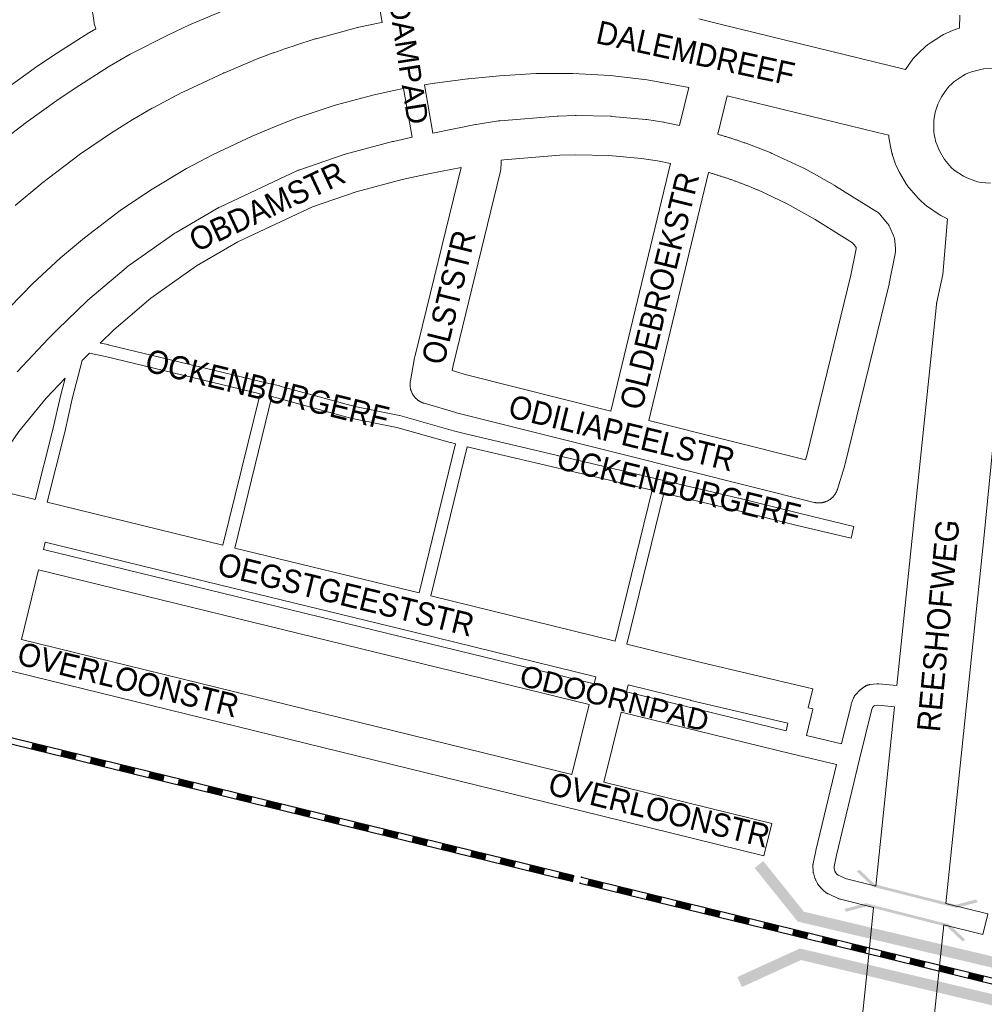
# Model space of a CAD drawing. Header units: metres. Extents: x 123819 to 142731, y 393440 to 405763.
# Tile 31 of 256: x 127370 to 127690, y 398373 to 398700. Entities that reach past the tile are written whole.
import ezdxf
from ezdxf.enums import TextEntityAlignment as Align

# ---------------------------------------------------------------- set-up
doc = ezdxf.new("R2010")
doc.units = ezdxf.units.M
doc.header["$MEASUREMENT"] = 0
for name, color, linetype, lineweight in [('gs-anno-wegen algemeen tekst', 7, 'Continuous', 0), ('gs-knt-aanvullende hoofdweg', 7, 'Continuous', 0), ('gs-knt-fietspaden', 7, 'Continuous', 0), ('gs-knt-paden', 7, 'Continuous', 0), ('gs-knt-spoorlijn', 7, 'Continuous', 30), ('gs-knt-wegen algemeen', 7, 'Continuous', 0), ('gs-symb-viaduct', 7, 'Continuous', 0)]:
    doc.layers.add(name, color=color, linetype=linetype, lineweight=lineweight)
doc.styles.add('Style-Arial', font='arial.ttf')

# ---------------------------------------------------------------- blocks, each defined once
blk = doc.blocks.new('gg0-viaduct_103')
at = {"layer": 'gs-symb-viaduct', "linetype": 'Continuous'}
blk.add_hatch(color=7, dxfattribs=at).paths.add_polyline_path([(-5.576, -1.689), (-5.8, -1.4), (-4, 0), (4, 0), (5.8, -1.4), (5.576, -1.689), (3.875, -0.366), (-3.875, -0.366)])
blk = doc.blocks.new('gg0-viaduct_105')
at = {"layer": 'gs-symb-viaduct', "linetype": 'Continuous'}
blk.add_hatch(color=7, dxfattribs=at).paths.add_polyline_path([(-5.576, -1.689), (-5.8, -1.4), (-4, 0), (4, 0), (5.8, -1.4), (5.576, -1.689), (3.875, -0.366), (-3.875, -0.366)])
blk = doc.blocks.new('gg0-viaduct_106')
at = {"layer": 'gs-symb-viaduct', "linetype": 'Continuous'}
blk.add_hatch(color=7, dxfattribs=at).paths.add_polyline_path([(5.576, -1.689), (3.875, -0.366), (-3.875, -0.366), (-5.576, -1.689), (-5.8, -1.4), (-4, 0), (4, 0), (5.8, -1.4)])
blk = doc.blocks.new('gg0-viaduct_107')
at = {"layer": 'gs-symb-viaduct', "linetype": 'Continuous'}
blk.add_hatch(color=7, dxfattribs=at).paths.add_polyline_path([(-5.576, -1.689), (-5.8, -1.4), (-4, 0), (4, 0), (5.8, -1.4), (5.576, -1.689), (3.875, -0.366), (-3.875, -0.366)])

msp = doc.modelspace()

# ---------------------------------------------------------------- linework, layer by layer
at = {"layer": 'gs-anno-wegen algemeen tekst', "color": 7, "linetype": 'Continuous', "flags": 128}
msp.add_lwpolyline([(127569.55, 398470.31), (127563.82, 398447.09), (127619.53, 398433.43, -0.368182), (127619.53, 398433.42), (127616.92, 398422.74, -0.384768), (127616.9, 398422.73), (127555.84, 398437.7), (127362.48, 398485.07), (127335.05, 398491.79, -0.368182), (127335.04, 398491.81), (127337.66, 398502.49, -0.384767), (127337.67, 398502.5), (127359.76, 398497.09), (127365.41, 398520.13)], format="xyb", dxfattribs=at)
msp.add_lwpolyline([(127376.12, 398517.51), (127370.46, 398494.46), (127553.12, 398449.71), (127558.85, 398472.92)], dxfattribs=at)
at = {"layer": 'gs-knt-aanvullende hoofdweg', "color": 7, "linetype": 'Continuous', "flags": 128}
for points in [[(127681.8, 398697.26), (127681.91, 398701.57)], [(127368.42, 398638.45), (127376.92, 398645.54), (127377.18, 398645.74), (127389.67, 398655.26), (127389.84, 398655.39), (127390.02, 398655.51), (127400.71, 398662.73), (127400.95, 398662.88), (127407.26, 398666.81), (127407.43, 398666.91), (127413.86, 398670.67), (127414.15, 398670.83), (127423.68, 398675.85), (127424, 398676), (127437.55, 398682.35), (127437.68, 398682.41), (127437.75, 398682.44), (127437.82, 398682.47), (127447.12, 398686.38), (127447.37, 398686.48), (127447.65, 398686.59), (127454.03, 398689.01), (127454.23, 398689.09), (127456.62, 398689.92), (127457.79, 398690.35), (127458.88, 398690.7), (127458.89, 398690.7), (127460.95, 398691.42), (127461.16, 398691.49), (127467.97, 398693.64), (127468.02, 398693.66), (127468.08, 398693.68), (127468.28, 398693.74), (127482, 398697.43), (127482.21, 398697.49), (127482.42, 398697.53), (127489.4, 398698.99), (127490.2, 398699.16)], [(127595.26, 398700.31), (127603.75, 398698.24), (127663.88, 398683.57), (127665.87, 398686.37), (127666.06, 398686.63), (127666.06, 398686.63), (127666.27, 398686.88), (127666.27, 398686.89), (127666.49, 398687.13), (127668.05, 398688.82), (127668.19, 398688.97), (127668.28, 398689.06), (127668.51, 398689.28), (127670.28, 398690.89), (127670.46, 398691.04), (127670.46, 398691.04), (127670.47, 398691.04), (127670.47, 398691.05), (127670.52, 398691.09), (127670.55, 398691.12), (127671.24, 398691.67), (127671.54, 398691.9), (127672.53, 398692.63), (127674.91, 398694.18), (127675.32, 398694.41), (127675.36, 398694.44), (127676.49, 398695.08), (127676.77, 398695.23), (127677.06, 398695.37), (127678.69, 398696.13), (127678.99, 398696.26), (127679.29, 398696.38), (127680.61, 398696.87), (127680.68, 398696.9), (127680.99, 398697), (127680.99, 398697), (127681.8, 398697.26)], [(127591.99, 398677.52), (127578.11, 398680.08), (127565.87, 398681.53), (127553.51, 398682.22), (127541.21, 398682.16), (127529.09, 398681.41), (127518.83, 398680.43), (127518.83, 398680.43), (127518.59, 398680.4), (127507.66, 398678.97), (127507.61, 398678.96), (127504.24, 398678.43)], [(127692.67, 398683.89), (127689.84, 398683.73), (127689.74, 398683.72), (127688.87, 398683.57), (127685.78, 398682.74), (127685.29, 398682.56), (127684.53, 398682.25), (127683.85, 398681.93), (127682.97, 398681.47), (127682.91, 398681.44), (127679.98, 398679.4), (127679.86, 398679.3), (127678.9, 398678.43), (127678.66, 398678.17), (127678.66, 398678.17), (127677.84, 398677.29), (127675.82, 398674.43), (127674.66, 398672.07), (127673.78, 398669.42), (127673.34, 398666.61), (127673.28, 398665.58), (127673.33, 398662.89), (127673.45, 398661.92), (127673.52, 398661.42), (127673.69, 398660.64), (127673.9, 398659.75), (127675.14, 398656.51), (127676.83, 398653.68), (127679.1, 398651.06), (127680.09, 398650.17), (127683.09, 398648.13), (127684.26, 398647.54), (127687.84, 398646.3), (127688.99, 398646.06), (127688.99, 398646.06)], [(127497.33, 398677.18), (127494.1, 398676.5), (127487.55, 398675.13), (127474.63, 398671.65), (127461.94, 398667.44), (127455.78, 398665.1), (127447.01, 398661.41), (127434.07, 398655.35), (127425.2, 398650.68), (127413.29, 398643.49), (127403.24, 398636.71), (127391.37, 398627.67), (127383.4, 398621.03), (127374.29, 398612.58), (127366.65, 398604.73), (127361.78, 398599.34), (127353.36, 398589.24), (127328.28, 398556.33), (127326.71, 398554.28)], [(127677.85, 398633.95), (127675.87, 398634.95), (127675.58, 398635.1), (127675.31, 398635.27), (127675.03, 398635.44), (127671.23, 398638.04), (127670.96, 398638.23), (127670.7, 398638.43), (127670.46, 398638.64), (127668.74, 398640.17), (127668.5, 398640.4), (127668.27, 398640.63), (127668.05, 398640.87), (127665.04, 398644.36), (127664.83, 398644.61), (127664.64, 398644.87), (127664.45, 398645.13), (127664.28, 398645.41), (127661.91, 398649.36), (127661.76, 398649.64), (127661.75, 398649.65), (127661.73, 398649.69), (127661.61, 398649.92), (127661.6, 398649.94), (127661.6, 398649.95), (127661.57, 398650.02), (127660.7, 398651.85), (127660.57, 398652.15), (127660.45, 398652.46), (127660.34, 398652.78), (127659.59, 398655.14), (127659.55, 398655.25), (127659.54, 398655.3), (127659.49, 398655.45), (127659.45, 398655.61), (127659.43, 398655.68), (127659.41, 398655.77), (127659.39, 398655.83), (127658.87, 398658.01), (127658.8, 398658.33), (127658.75, 398658.65), (127658.41, 398660.93), (127658.37, 398661.25), (127658.35, 398661.41), (127658.35, 398661.47), (127658.34, 398661.58), (127658.33, 398661.73), (127654.61, 398662.64), (127604.73, 398674.8)], [(127688.99, 398646.06), (127692.1, 398645.82)], [(127660.98, 398479.14), (127674.16, 398605.58), (127674.19, 398605.84), (127674.21, 398605.93), (127674.21, 398605.98), (127674.24, 398606.11), (127674.29, 398606.37), (127676.24, 398615.49), (127677.85, 398633.95)], [(127698.87, 398631.44), (127698.41, 398626.98), (127697.03, 398613.59), (127697.65, 398608.44), (127697.68, 398608.12), (127697.69, 398608.04), (127697.69, 398607.96), (127697.7, 398607.79), (127697.7, 398607.69), (127697.7, 398607.63), (127697.7, 398607.56), (127697.7, 398607.46), (127697.7, 398607.22), (127697.7, 398607.18), (127697.69, 398607.14), (127697.67, 398606.81), (127689.93, 398527.99), (127689.92, 398527.95), (127677.31, 398406.86)], [(127654.05, 398412.62), (127660.25, 398472.16)], [(127648.49, 398359.29), (127651.45, 398387.73), (127653.31, 398405.57)], [(127676.58, 398399.81), (127671.79, 398353.51)]]:
    msp.add_lwpolyline(points, dxfattribs=at)
at = {"layer": 'gs-knt-fietspaden', "color": 7, "linetype": 'Continuous', "flags": 128}
for points in [[(127504.24, 398678.43), (127507.06, 398662.44)], [(127500.19, 398661.02), (127497.33, 398677.18)], [(127377.79, 398524.33), (127560.53, 398479.74), (127561.1, 398482.04)], [(127558.85, 398472.92), (127376.12, 398517.51)], [(127571.8, 398479.4), (127571.24, 398477.13), (127624.25, 398464.19)], [(127631.08, 398462.55), (127642.68, 398459.8), (127645.82, 398472.82), (127645.86, 398472.98), (127645.91, 398473.13), (127645.96, 398473.28), (127646.66, 398475.06), (127646.72, 398475.2), (127646.78, 398475.34), (127646.86, 398475.48), (127646.93, 398475.61), (127647.02, 398475.74), (127647.1, 398475.86), (127647.2, 398475.98), (127647.3, 398476.1), (127647.4, 398476.21), (127648.64, 398477.5), (127648.74, 398477.6), (127648.84, 398477.7), (127648.96, 398477.79), (127649.07, 398477.88), (127650.33, 398478.82), (127650.47, 398478.91), (127650.6, 398479), (127650.74, 398479.08), (127650.89, 398479.15), (127651.03, 398479.22), (127651.18, 398479.28), (127651.34, 398479.34), (127651.49, 398479.38), (127651.65, 398479.42), (127651.81, 398479.45), (127651.97, 398479.48), (127652.13, 398479.5), (127654.43, 398479.69), (127654.59, 398479.7), (127654.75, 398479.71), (127654.9, 398479.7), (127655.06, 398479.69), (127660.98, 398479.14)], [(127660.25, 398472.16), (127654.72, 398472.67), (127653.72, 398472.59), (127653.49, 398472.42), (127652.94, 398471.85), (127652.58, 398470.94), (127648.68, 398454.76), (127641, 398422.89), (127640.2, 398419.1), (127640.22, 398418.52), (127640.49, 398417.55), (127640.72, 398417.1), (127641.15, 398416.58), (127641.56, 398416.27), (127644.36, 398415.02), (127654.05, 398412.62)], [(127653.31, 398405.57), (127642.37, 398408.28), (127642.21, 398408.32), (127642.07, 398408.37), (127641.92, 398408.42), (127641.78, 398408.48), (127638.31, 398410.03), (127638.15, 398410.1), (127638.01, 398410.18), (127637.86, 398410.27), (127637.72, 398410.36), (127637.59, 398410.46), (127636.54, 398411.27), (127636.42, 398411.37), (127636.3, 398411.48), (127636.19, 398411.58), (127636.09, 398411.7), (127635.98, 398411.82), (127635.07, 398412.92), (127634.98, 398413.04), (127634.9, 398413.16), (127634.82, 398413.28), (127634.74, 398413.4), (127634.67, 398413.53), (127634.1, 398414.63), (127634.03, 398414.76), (127633.97, 398414.89), (127633.92, 398415.03), (127633.87, 398415.17), (127633.83, 398415.31), (127633.35, 398417.03), (127633.3, 398417.2), (127633.27, 398417.36), (127633.25, 398417.53), (127633.23, 398417.7), (127633.22, 398417.86), (127633.17, 398419.29), (127633.17, 398419.46), (127633.18, 398419.63), (127633.19, 398419.8), (127633.21, 398419.96), (127633.24, 398420.13), (127634.14, 398424.39), (127634.16, 398424.49), (127641.03, 398452.97), (127626.03, 398456.53), (127569.55, 398470.31)], [(127689.58, 398396.59), (127689.57, 398396.59), (127676.58, 398399.81)]]:
    msp.add_lwpolyline(points, dxfattribs=at)
msp.add_lwpolyline([(127677.31, 398406.86), (127677.67, 398406.77), (127691.25, 398403.41), (127691.26, 398403.41, -0.399795), (127691.27, 398403.4), (127691.26, 398403.39), (127689.58, 398396.6), (127689.58, 398396.59)], format="xyb", dxfattribs=at)
at = {"layer": 'gs-knt-paden', "color": 7, "linetype": 'Continuous', "flags": 128}
msp.add_lwpolyline([(127396.55, 398592.79), (127399.23, 398592.26), (127399.31, 398592.24), (127452.55, 398579.41), (127456.19, 398578.54), (127456.25, 398578.52), (127481.14, 398571.69), (127495.94, 398568.75), (127496.02, 398568.73), (127496.11, 398568.71), (127513.82, 398563.64), (127517.45, 398562.78), (127582.66, 398547.4), (127608.52, 398541.3), (127608.55, 398541.29), (127628.89, 398536.21), (127646.78, 398531.98, -0.368592), (127646.79, 398531.97), (127645.87, 398528.08), (127645.86, 398528.07)], format="xyb", dxfattribs=at)
for points in [[(127390.62, 398587.02), (127387.3, 398574.23), (127384.83, 398563.24), (127384.82, 398563.2), (127384.82, 398563.19), (127384.82, 398563.19), (127378.99, 398539.95)], [(127449.65, 398575.98), (127398.41, 398588.32), (127393.03, 398589.38)], [(127375.08, 398540.9), (127380.92, 398564.15), (127383.38, 398575.15), (127383.4, 398575.21), (127384.93, 398581.11)], [(127437.35, 398525.73), (127449.65, 398575.98)], [(127453.56, 398575.03), (127441.25, 398524.78)], [(127514.55, 398559.33), (127512.85, 398559.74), (127512.76, 398559.76), (127495.08, 398564.82), (127480.29, 398567.76), (127480.22, 398567.77), (127480.15, 398567.79), (127455.21, 398574.64), (127453.56, 398575.03)], [(127502.45, 398509.89), (127514.55, 398559.33)], [(127518.46, 398558.41), (127506.36, 398508.94)], [(127579.76, 398543.95), (127518.46, 398558.41)], [(127567.51, 398493.87), (127579.76, 398543.95)], [(127583.68, 398543.03), (127571.41, 398492.91)], [(127645.86, 398528.07), (127645.86, 398528.07), (127627.95, 398532.3), (127627.93, 398532.3), (127607.58, 398537.39), (127583.68, 398543.03)]]:
    msp.add_lwpolyline(points, dxfattribs=at)
at = {"layer": 'gs-knt-spoorlijn', "color": 7, "linetype": 'Continuous'}
for p, q in [((127359.63, 398463.69), (127553.91, 398416.17)), ((127359.15, 398461.75), (127553.43, 398414.23)), ((127373.98, 398459.14), (127378.84, 398457.95)), ((127374.03, 398459.33), (127378.88, 398458.14)), ((127374.08, 398459.53), (127378.93, 398458.34)), ((127374.12, 398459.72), (127378.98, 398458.53)), ((127374.17, 398459.92), (127379.03, 398458.73)), ((127373.79, 398458.36), (127378.65, 398457.17)), ((127373.84, 398458.56), (127378.69, 398457.37)), ((127373.89, 398458.75), (127378.74, 398457.56)), ((127373.93, 398458.94), (127378.79, 398457.76)), ((127383.5, 398455.99), (127388.36, 398454.8)), ((127383.55, 398456.18), (127388.41, 398454.99)), ((127383.6, 398456.37), (127388.46, 398455.19)), ((127383.65, 398456.57), (127388.5, 398455.38)), ((127383.69, 398456.76), (127388.55, 398455.57)), ((127383.74, 398456.96), (127388.6, 398455.77)), ((127383.79, 398457.15), (127388.65, 398455.96)), ((127383.84, 398457.35), (127388.69, 398456.16)), ((127383.88, 398457.54), (127388.74, 398456.35)), ((127393.22, 398453.61), (127398.07, 398452.42)), ((127393.27, 398453.8), (127398.12, 398452.62)), ((127393.31, 398454), (127398.17, 398452.81)), ((127393.36, 398454.19), (127398.22, 398453)), ((127393.41, 398454.39), (127398.26, 398453.2)), ((127393.46, 398454.58), (127398.31, 398453.39)), ((127393.5, 398454.77), (127398.36, 398453.59)), ((127393.55, 398454.97), (127398.41, 398453.78)), ((127393.6, 398455.16), (127398.45, 398453.98)), ((127403.26, 398452.59), (127408.12, 398451.41)), ((127403.31, 398452.79), (127408.17, 398451.6)), ((127402.93, 398451.23), (127407.79, 398450.05)), ((127402.98, 398451.43), (127407.84, 398450.24)), ((127403.03, 398451.62), (127407.88, 398450.43)), ((127403.07, 398451.82), (127407.93, 398450.63)), ((127403.12, 398452.01), (127407.98, 398450.82)), ((127403.17, 398452.2), (127408.03, 398451.02)), ((127403.22, 398452.4), (127408.07, 398451.21)), ((127412.74, 398449.25), (127417.6, 398448.06)), ((127412.79, 398449.44), (127417.64, 398448.25)), ((127412.84, 398449.63), (127417.69, 398448.45)), ((127412.88, 398449.83), (127417.74, 398448.64)), ((127412.93, 398450.02), (127417.79, 398448.84)), ((127412.98, 398450.22), (127417.83, 398449.03)), ((127413.03, 398450.41), (127417.88, 398449.22)), ((127412.64, 398448.86), (127417.5, 398447.67)), ((127412.69, 398449.05), (127417.55, 398447.86)), ((127422.36, 398446.48), (127427.22, 398445.29)), ((127422.41, 398446.68), (127427.26, 398445.49)), ((127422.45, 398446.87), (127427.31, 398445.68)), ((127422.5, 398447.06), (127427.36, 398445.88)), ((127422.55, 398447.26), (127427.41, 398446.07)), ((127422.6, 398447.45), (127427.45, 398446.27)), ((127422.64, 398447.65), (127427.5, 398446.46)), ((127422.69, 398447.84), (127427.55, 398446.65)), ((127422.74, 398448.04), (127427.6, 398446.85)), ((127432.07, 398444.11), (127436.93, 398442.92)), ((127432.12, 398444.3), (127436.98, 398443.11)), ((127432.17, 398444.49), (127437.02, 398443.31)), ((127432.21, 398444.69), (127437.07, 398443.5)), ((127432.26, 398444.88), (127437.12, 398443.7)), ((127432.31, 398445.08), (127437.17, 398443.89)), ((127432.36, 398445.27), (127437.21, 398444.08)), ((127432.4, 398445.47), (127437.26, 398444.28)), ((127432.45, 398445.66), (127437.31, 398444.47)), ((127442.02, 398442.7), (127446.88, 398441.51)), ((127442.07, 398442.9), (127446.93, 398441.71)), ((127442.12, 398443.09), (127446.98, 398441.9)), ((127442.17, 398443.28), (127447.02, 398442.1)), ((127441.79, 398441.73), (127446.64, 398440.54)), ((127441.83, 398441.92), (127446.69, 398440.74)), ((127441.88, 398442.12), (127446.74, 398440.93)), ((127441.93, 398442.31), (127446.79, 398441.13)), ((127441.98, 398442.51), (127446.83, 398441.32)), ((127451.55, 398439.55), (127456.4, 398438.36)), ((127451.59, 398439.74), (127456.45, 398438.56)), ((127451.64, 398439.94), (127456.5, 398438.75)), ((127451.69, 398440.13), (127456.55, 398438.94)), ((127451.74, 398440.33), (127456.59, 398439.14)), ((127451.78, 398440.52), (127456.64, 398439.33)), ((127451.83, 398440.71), (127456.69, 398439.53)), ((127451.88, 398440.91), (127456.74, 398439.72)), ((127451.5, 398439.35), (127456.36, 398438.17)), ((127461.21, 398436.98), (127466.07, 398435.79)), ((127461.26, 398437.17), (127466.12, 398435.99)), ((127461.31, 398437.37), (127466.17, 398436.18)), ((127461.36, 398437.56), (127466.21, 398436.37)), ((127461.4, 398437.76), (127466.26, 398436.57)), ((127461.45, 398437.95), (127466.31, 398436.76)), ((127461.5, 398438.14), (127466.36, 398436.96)), ((127461.55, 398438.34), (127466.4, 398437.15)), ((127461.59, 398438.53), (127466.45, 398437.35)), ((127471.31, 398436.16), (127476.16, 398434.97)), ((127470.93, 398434.6), (127475.78, 398433.42)), ((127470.97, 398434.8), (127475.83, 398433.61)), ((127471.02, 398434.99), (127475.88, 398433.8)), ((127471.07, 398435.19), (127475.93, 398434)), ((127471.12, 398435.38), (127475.97, 398434.19)), ((127471.16, 398435.57), (127476.02, 398434.39)), ((127471.21, 398435.77), (127476.07, 398434.58)), ((127471.26, 398435.96), (127476.12, 398434.78)), ((127480.83, 398433), (127485.69, 398431.82)), ((127480.88, 398433.2), (127485.74, 398432.01)), ((127480.93, 398433.39), (127485.78, 398432.21)), ((127480.97, 398433.59), (127485.83, 398432.4)), ((127481.02, 398433.78), (127485.88, 398432.59)), ((127480.64, 398432.23), (127485.5, 398431.04)), ((127480.69, 398432.42), (127485.55, 398431.23)), ((127480.74, 398432.62), (127485.59, 398431.43)), ((127480.78, 398432.81), (127485.64, 398431.62)), ((127490.35, 398429.85), (127495.21, 398428.66)), ((127490.4, 398430.05), (127495.26, 398428.86)), ((127490.45, 398430.24), (127495.31, 398429.05)), ((127490.5, 398430.43), (127495.35, 398429.25)), ((127490.54, 398430.63), (127495.4, 398429.44)), ((127490.59, 398430.82), (127495.45, 398429.64)), ((127490.64, 398431.02), (127495.5, 398429.83)), ((127490.69, 398431.21), (127495.54, 398430.02)), ((127490.73, 398431.41), (127495.59, 398430.22)), ((127500.07, 398427.48), (127504.92, 398426.29)), ((127500.12, 398427.67), (127504.97, 398426.48)), ((127500.16, 398427.86), (127505.02, 398426.68)), ((127500.21, 398428.06), (127505.07, 398426.87)), ((127500.26, 398428.25), (127505.12, 398427.07)), ((127500.31, 398428.45), (127505.16, 398427.26)), ((127500.35, 398428.64), (127505.21, 398427.45)), ((127500.4, 398428.84), (127505.26, 398427.65)), ((127500.45, 398429.03), (127505.31, 398427.84)), ((127510.11, 398426.46), (127514.97, 398425.27)), ((127510.16, 398426.65), (127515.02, 398425.47)), ((127509.78, 398425.1), (127514.64, 398423.91)), ((127509.83, 398425.29), (127514.69, 398424.11)), ((127509.88, 398425.49), (127514.73, 398424.3)), ((127509.92, 398425.68), (127514.78, 398424.49)), ((127509.97, 398425.88), (127514.83, 398424.69)), ((127510.02, 398426.07), (127514.88, 398424.88)), ((127510.07, 398426.27), (127514.92, 398425.08)), ((127519.59, 398423.11), (127524.45, 398421.92)), ((127519.64, 398423.31), (127524.49, 398422.12)), ((127519.69, 398423.5), (127524.54, 398422.31)), ((127519.73, 398423.7), (127524.59, 398422.51)), ((127519.78, 398423.89), (127524.64, 398422.7)), ((127519.83, 398424.08), (127524.68, 398422.9)), ((127519.88, 398424.28), (127524.73, 398423.09)), ((127519.5, 398422.72), (127524.35, 398421.54)), ((127519.54, 398422.92), (127524.4, 398421.73)), ((127529.21, 398420.35), (127534.07, 398419.16)), ((127529.26, 398420.54), (127534.11, 398419.35)), ((127529.3, 398420.74), (127534.16, 398419.55)), ((127529.35, 398420.93), (127534.21, 398419.74)), ((127529.4, 398421.13), (127534.26, 398419.94)), ((127529.45, 398421.32), (127534.3, 398420.13)), ((127529.49, 398421.51), (127534.35, 398420.33)), ((127529.54, 398421.71), (127534.4, 398420.52)), ((127529.59, 398421.9), (127534.45, 398420.71)), ((127538.92, 398417.97), (127543.78, 398416.78)), ((127538.97, 398418.17), (127543.83, 398416.98)), ((127539.02, 398418.36), (127543.87, 398417.17)), ((127539.07, 398418.56), (127543.92, 398417.37)), ((127539.11, 398418.75), (127543.97, 398417.56)), ((127539.16, 398418.94), (127544.02, 398417.76)), ((127539.21, 398419.14), (127544.06, 398417.95)), ((127539.26, 398419.33), (127544.11, 398418.14)), ((127539.3, 398419.53), (127544.16, 398418.34)), ((127548.87, 398416.57), (127553.73, 398415.38)), ((127548.92, 398416.76), (127553.78, 398415.57)), ((127548.97, 398416.96), (127553.83, 398415.77)), ((127549.02, 398417.15), (127553.87, 398415.96)), ((127548.64, 398415.6), (127553.49, 398414.41)), ((127548.68, 398415.79), (127553.54, 398414.6)), ((127548.73, 398415.99), (127553.59, 398414.8)), ((127548.78, 398416.18), (127553.64, 398414.99)), ((127548.83, 398416.37), (127553.68, 398415.19)), ((127555.86, 398413.64), (127750.13, 398366.12)), ((127556.34, 398415.58), (127750.61, 398368.06)), ((127558.4, 398413.42), (127563.25, 398412.23)), ((127558.45, 398413.61), (127563.3, 398412.42)), ((127558.49, 398413.8), (127563.35, 398412.62)), ((127558.54, 398414), (127563.4, 398412.81)), ((127558.59, 398414.19), (127563.44, 398413)), ((127558.64, 398414.39), (127563.49, 398413.2)), ((127558.68, 398414.58), (127563.54, 398413.39)), ((127558.73, 398414.78), (127563.59, 398413.59)), ((127558.35, 398413.22), (127563.21, 398412.03)), ((127568.06, 398410.85), (127572.92, 398409.66)), ((127568.11, 398411.04), (127572.97, 398409.85)), ((127568.16, 398411.23), (127573.02, 398410.05)), ((127568.21, 398411.43), (127573.06, 398410.24)), ((127568.25, 398411.62), (127573.11, 398410.43)), ((127568.3, 398411.82), (127573.16, 398410.63)), ((127568.35, 398412.01), (127573.21, 398410.82)), ((127568.4, 398412.21), (127573.25, 398411.02)), ((127568.44, 398412.4), (127573.3, 398411.21)), ((127578.16, 398410.02), (127583.01, 398408.84)), ((127577.78, 398408.47), (127582.63, 398407.28)), ((127577.83, 398408.66), (127582.68, 398407.48)), ((127577.87, 398408.86), (127582.73, 398407.67)), ((127577.92, 398409.05), (127582.78, 398407.86)), ((127577.97, 398409.25), (127582.82, 398408.06)), ((127578.02, 398409.44), (127582.87, 398408.25)), ((127578.06, 398409.64), (127582.92, 398408.45)), ((127578.11, 398409.83), (127582.97, 398408.64)), ((127587.68, 398406.87), (127592.54, 398405.68)), ((127587.73, 398407.07), (127592.59, 398405.88)), ((127587.78, 398407.26), (127592.63, 398406.07)), ((127587.82, 398407.45), (127592.68, 398406.27)), ((127587.87, 398407.65), (127592.73, 398406.46)), ((127587.49, 398406.09), (127592.35, 398404.91)), ((127587.54, 398406.29), (127592.4, 398405.1)), ((127587.59, 398406.48), (127592.44, 398405.29)), ((127587.63, 398406.68), (127592.49, 398405.49)), ((127597.21, 398403.72), (127602.06, 398402.53)), ((127597.25, 398403.91), (127602.11, 398402.72)), ((127597.3, 398404.11), (127602.16, 398402.92)), ((127597.35, 398404.3), (127602.2, 398403.11)), ((127597.4, 398404.5), (127602.25, 398403.31)), ((127597.44, 398404.69), (127602.3, 398403.5)), ((127597.49, 398404.88), (127602.35, 398403.7)), ((127597.54, 398405.08), (127602.39, 398403.89)), ((127597.59, 398405.27), (127602.44, 398404.08)), ((127606.92, 398401.34), (127611.78, 398400.15)), ((127606.97, 398401.54), (127611.82, 398400.35)), ((127607.01, 398401.73), (127611.87, 398400.54)), ((127607.06, 398401.93), (127611.92, 398400.74)), ((127607.11, 398402.12), (127611.97, 398400.93)), ((127607.16, 398402.31), (127612.01, 398401.13)), ((127607.2, 398402.51), (127612.06, 398401.32)), ((127607.25, 398402.7), (127612.11, 398401.51)), ((127607.3, 398402.9), (127612.16, 398401.71)), ((127616.96, 398400.33), (127621.82, 398399.14)), ((127617.01, 398400.52), (127621.87, 398399.33)), ((127616.63, 398398.97), (127621.49, 398397.78)), ((127616.68, 398399.16), (127621.54, 398397.97)), ((127616.73, 398399.36), (127621.58, 398398.17)), ((127616.77, 398399.55), (127621.63, 398398.36)), ((127616.82, 398399.74), (127621.68, 398398.56)), ((127616.87, 398399.94), (127621.73, 398398.75)), ((127616.92, 398400.13), (127621.77, 398398.94)), ((127626.44, 398396.98), (127631.3, 398395.79)), ((127626.49, 398397.17), (127631.35, 398395.99)), ((127626.54, 398397.37), (127631.39, 398396.18)), ((127626.58, 398397.56), (127631.44, 398396.37)), ((127626.63, 398397.76), (127631.49, 398396.57)), ((127626.68, 398397.95), (127631.54, 398396.76)), ((127626.73, 398398.14), (127631.58, 398396.96)), ((127626.35, 398396.59), (127631.2, 398395.4)), ((127626.39, 398396.79), (127631.25, 398395.6)), ((127636.06, 398394.21), (127640.92, 398393.03)), ((127636.11, 398394.41), (127640.96, 398393.22)), ((127636.15, 398394.6), (127641.01, 398393.42)), ((127636.2, 398394.8), (127641.06, 398393.61)), ((127636.25, 398394.99), (127641.11, 398393.8)), ((127636.3, 398395.19), (127641.15, 398394)), ((127636.34, 398395.38), (127641.2, 398394.19)), ((127636.39, 398395.57), (127641.25, 398394.39)), ((127636.44, 398395.77), (127641.3, 398394.58)), ((127645.77, 398391.84), (127650.63, 398390.65)), ((127645.82, 398392.03), (127650.68, 398390.85)), ((127645.87, 398392.23), (127650.73, 398391.04)), ((127645.92, 398392.42), (127650.77, 398391.23)), ((127645.96, 398392.62), (127650.82, 398391.43)), ((127646.01, 398392.81), (127650.87, 398391.62)), ((127646.06, 398393), (127650.92, 398391.82)), ((127646.11, 398393.2), (127650.96, 398392.01)), ((127646.15, 398393.39), (127651.01, 398392.21)), ((127655.72, 398390.43), (127660.58, 398389.25)), ((127655.77, 398390.63), (127660.63, 398389.44)), ((127655.82, 398390.82), (127660.68, 398389.64)), ((127655.87, 398391.02), (127660.72, 398389.83)), ((127655.49, 398389.46), (127660.34, 398388.28)), ((127655.53, 398389.66), (127660.39, 398388.47)), ((127655.58, 398389.85), (127660.44, 398388.66)), ((127655.63, 398390.05), (127660.49, 398388.86)), ((127655.68, 398390.24), (127660.53, 398389.05)), ((127665.25, 398387.28), (127670.11, 398386.09)), ((127665.3, 398387.48), (127670.15, 398386.29)), ((127665.34, 398387.67), (127670.2, 398386.48)), ((127665.39, 398387.86), (127670.25, 398386.68)), ((127665.44, 398388.06), (127670.3, 398386.87)), ((127665.49, 398388.25), (127670.34, 398387.07)), ((127665.53, 398388.45), (127670.39, 398387.26)), ((127665.58, 398388.64), (127670.44, 398387.45)), ((127665.2, 398387.09), (127670.06, 398385.9)), ((127674.91, 398384.71), (127679.77, 398383.52)), ((127674.96, 398384.91), (127679.82, 398383.72)), ((127675.01, 398385.1), (127679.87, 398383.91)), ((127675.06, 398385.29), (127679.91, 398384.11)), ((127675.1, 398385.49), (127679.96, 398384.3)), ((127675.15, 398385.68), (127680.01, 398384.5)), ((127675.2, 398385.88), (127680.06, 398384.69)), ((127675.25, 398386.07), (127680.1, 398384.88)), ((127675.29, 398386.27), (127680.15, 398385.08)), ((127684.63, 398382.34), (127689.49, 398381.15)), ((127684.68, 398382.53), (127689.53, 398381.34)), ((127684.72, 398382.72), (127689.58, 398381.54)), ((127684.77, 398382.92), (127689.63, 398381.73)), ((127684.82, 398383.11), (127689.68, 398381.93)), ((127684.87, 398383.31), (127689.72, 398382.12)), ((127684.91, 398383.5), (127689.77, 398382.31)), ((127684.96, 398383.7), (127689.82, 398382.51)), ((127685.01, 398383.89), (127689.87, 398382.7))]:
    msp.add_line(p, q, dxfattribs=at)
for p in [(127555.86, 398413.64), (127556.34, 398415.58)]:
    msp.add_point(p, dxfattribs=at)
at = {"layer": 'gs-knt-wegen algemeen', "color": 7, "linetype": 'Continuous', "flags": 128}
for points in [[(127395.2, 398697.05), (127395.02, 398697.47), (127394.91, 398697.77), (127394.81, 398698.06), (127394.73, 398698.37), (127394.66, 398698.67), (127394.6, 398698.98), (127394.12, 398702.15), (127394.09, 398702.37), (127394.07, 398702.6), (127383.39, 398833.38)], [(127490.2, 398699.16), (127487, 398717.96)], [(127439.25, 398703.72), (127426.3, 398698.3), (127419.32, 398695.02), (127406.61, 398688.64), (127399.73, 398684.61), (127388.26, 398677.34), (127382.26, 398673.29), (127372.08, 398665.93), (127367.28, 398662.28)], [(127359.55, 398673.07), (127360, 398673.1), (127364.26, 398676.34), (127364.39, 398676.44), (127374.71, 398683.9), (127374.89, 398684.02), (127381.06, 398688.18), (127381.21, 398688.28), (127392.85, 398695.67), (127393.05, 398695.79), (127395.2, 398697.05)], [(127588.92, 398664.98), (127591.99, 398677.52)], [(127604.73, 398674.8), (127601.61, 398662.03)], [(127507.06, 398662.44), (127521.14, 398665.27), (127521.41, 398665.31), (127528.82, 398666.48), (127529.07, 398666.52), (127529.31, 398666.54), (127548.3, 398668.07), (127548.46, 398668.09), (127548.63, 398668.09), (127554.28, 398668.26), (127554.46, 398668.27), (127554.63, 398668.26), (127565.95, 398668), (127566.18, 398667.99), (127566.4, 398667.98), (127577.68, 398666.92), (127577.85, 398666.9), (127578.02, 398666.88), (127583.62, 398666.05), (127583.79, 398666.02), (127583.96, 398665.99), (127588.92, 398664.98)], [(127601.61, 398662.03), (127601.89, 398661.95), (127602.19, 398661.87), (127602.48, 398661.78), (127602.78, 398661.7), (127603.07, 398661.61), (127603.36, 398661.52), (127603.66, 398661.43), (127603.95, 398661.35), (127604.25, 398661.26), (127604.54, 398661.17), (127604.83, 398661.08), (127605.13, 398660.99), (127605.42, 398660.89), (127605.71, 398660.8), (127606.01, 398660.71), (127606.3, 398660.62), (127606.59, 398660.52), (127606.88, 398660.43), (127607.17, 398660.33), (127607.47, 398660.24), (127607.76, 398660.14), (127608.05, 398660.05), (127608.34, 398659.95), (127608.63, 398659.85), (127608.92, 398659.75), (127609.21, 398659.65), (127609.5, 398659.55), (127609.79, 398659.45), (127610.08, 398659.35), (127610.37, 398659.25), (127610.66, 398659.15), (127610.95, 398659.05), (127611.24, 398658.95), (127611.53, 398658.84), (127611.82, 398658.74), (127612.11, 398658.63), (127612.39, 398658.53), (127612.68, 398658.42), (127612.97, 398658.32), (127613.26, 398658.21), (127613.55, 398658.1), (127613.83, 398657.99), (127614.12, 398657.89), (127614.41, 398657.78), (127614.69, 398657.67), (127614.98, 398657.56), (127615.27, 398657.45), (127615.55, 398657.33), (127615.84, 398657.22), (127616.12, 398657.11), (127616.41, 398657), (127616.69, 398656.88), (127616.98, 398656.77), (127617.26, 398656.65), (127617.55, 398656.54), (127617.83, 398656.42), (127618.12, 398656.31), (127618.4, 398656.19), (127618.68, 398656.07), (127618.97, 398655.95), (127619.25, 398655.83), (127619.53, 398655.71), (127619.81, 398655.59), (127620.1, 398655.47), (127620.31, 398655.38)], [(127369.09, 398583.27), (127379.43, 398594.27), (127379.6, 398594.44), (127382.45, 398597.25), (127382.49, 398597.29), (127392.2, 398606.7), (127392.36, 398606.85), (127392.52, 398606.99), (127405.21, 398617.77), (127405.44, 398617.95), (127405.67, 398618.13), (127421.34, 398629.18), (127421.57, 398629.34), (127421.81, 398629.48), (127435.99, 398637.74), (127436.25, 398637.88), (127436.51, 398638.01), (127461.92, 398649.92), (127462.14, 398650.01), (127462.36, 398650.1), (127462.58, 398650.18), (127477.54, 398655.28), (127477.75, 398655.35), (127477.95, 398655.41), (127493.59, 398659.6), (127493.75, 398659.64), (127493.92, 398659.68), (127500.19, 398661.02)], [(127585.85, 398652.32), (127581.55, 398653.19), (127576.29, 398653.97), (127565.42, 398654.99), (127554.5, 398655.24), (127549.18, 398655.08), (127530.6, 398653.58), (127529.66, 398653.43)], [(127620.31, 398655.38), (127630.35, 398650.66), (127630.56, 398650.55), (127630.77, 398650.44), (127640.44, 398645.01), (127640.68, 398644.86), (127654.05, 398636.57), (127654.31, 398636.4), (127654.55, 398636.23), (127654.79, 398636.04), (127655.02, 398635.84), (127655.23, 398635.63), (127655.44, 398635.41), (127655.64, 398635.18), (127657.9, 398632.44), (127658.09, 398632.2), (127658.27, 398631.96), (127658.43, 398631.71), (127658.58, 398631.45), (127658.72, 398631.18), (127658.85, 398630.91), (127659.83, 398628.68), (127659.94, 398628.4), (127660.04, 398628.11), (127660.13, 398627.82), (127660.21, 398627.53), (127660.27, 398627.23), (127660.32, 398626.93), (127660.35, 398626.63), (127660.56, 398624.2), (127660.58, 398623.89), (127660.59, 398623.57), (127660.58, 398623.26), (127660.55, 398622.95), (127660.51, 398622.64), (127660.46, 398622.33), (127658.47, 398612.57), (127658.42, 398612.32), (127643.75, 398552.23), (127643.7, 398552.05), (127643.65, 398551.87), (127641.35, 398544.36)], [(127529.66, 398653.43), (127529.66, 398653.36), (127529.68, 398653.07), (127529.68, 398652.77), (127529.67, 398652.47), (127529.56, 398650.56), (127529.54, 398650.27), (127529.5, 398649.97), (127529.45, 398649.68), (127529.39, 398649.39), (127513.73, 398585.35), (127513.42, 398583.65)], [(127566.06, 398570.21), (127585.85, 398652.32)], [(127516.38, 398651.03), (127506.08, 398648.97), (127496.8, 398646.98), (127481.54, 398642.89), (127467.12, 398637.98), (127442.3, 398626.35), (127428.61, 398618.38), (127413.42, 398607.65), (127401.11, 398597.2), (127396.55, 398592.79)], [(127504.14, 398572.8), (127504.01, 398572.84), (127503.85, 398572.89), (127503.71, 398572.94), (127503.56, 398573), (127503.41, 398573.06), (127503.26, 398573.12), (127503.12, 398573.19), (127502.97, 398573.26), (127502.83, 398573.34), (127502.69, 398573.42), (127502.56, 398573.5), (127502.42, 398573.59), (127502.29, 398573.68), (127502.16, 398573.77), (127502.03, 398573.86), (127501.9, 398573.96), (127501.78, 398574.06), (127501.66, 398574.16), (127501.54, 398574.27), (127501.42, 398574.38), (127501.31, 398574.5), (127501.2, 398574.61), (127501.1, 398574.73), (127500.99, 398574.85), (127500.89, 398574.97), (127500.79, 398575.1), (127500.7, 398575.23), (127500.6, 398575.36), (127500.51, 398575.49), (127500.43, 398575.63), (127500.35, 398575.76), (127500.27, 398575.9), (127500.19, 398576.04), (127500.12, 398576.18), (127500.05, 398576.33), (127499.99, 398576.47), (127499.93, 398576.62), (127499.87, 398576.77), (127499.81, 398576.92), (127499.76, 398577.07), (127499.72, 398577.23), (127499.67, 398577.38), (127499.64, 398577.54), (127499.6, 398577.69), (127499.57, 398577.85), (127499.54, 398578), (127499.52, 398578.16), (127499.5, 398578.32), (127499.48, 398578.48), (127499.47, 398578.64), (127499.46, 398578.8), (127499.46, 398578.96), (127499.46, 398579.12), (127499.46, 398579.28), (127499.47, 398579.44), (127499.48, 398579.6), (127499.5, 398579.76), (127499.51, 398579.92), (127499.56, 398580.21), (127500.95, 398587.87), (127500.99, 398588.06), (127501.03, 398588.25), (127516.38, 398651.03)], [(127598.53, 398649.37), (127578.69, 398567.05)], [(127630.71, 398554.07), (127631.14, 398555.5), (127645.74, 398615.29), (127647.51, 398624), (127647.47, 398624.43), (127647.29, 398624.85), (127646.28, 398626.07), (127633.94, 398633.72), (127624.59, 398638.97), (127614.87, 398643.55), (127614.62, 398643.66), (127614.37, 398643.76), (127614.12, 398643.87), (127613.87, 398643.97), (127613.62, 398644.08), (127613.37, 398644.18), (127613.12, 398644.28), (127612.87, 398644.39), (127612.62, 398644.49), (127612.36, 398644.59), (127612.11, 398644.69), (127611.86, 398644.79), (127611.61, 398644.89), (127611.36, 398644.99), (127611.1, 398645.09), (127610.85, 398645.19), (127610.6, 398645.29), (127610.35, 398645.39), (127610.09, 398645.49), (127609.84, 398645.58), (127609.59, 398645.68), (127609.33, 398645.78), (127609.08, 398645.87), (127608.82, 398645.97), (127608.57, 398646.06), (127608.32, 398646.16), (127608.06, 398646.25), (127607.81, 398646.34), (127607.55, 398646.44), (127607.3, 398646.53), (127607.04, 398646.62), (127606.79, 398646.71), (127606.53, 398646.8), (127606.27, 398646.89), (127606.02, 398646.98), (127605.76, 398647.07), (127605.5, 398647.16), (127605.25, 398647.25), (127604.99, 398647.34), (127604.74, 398647.42), (127604.48, 398647.51), (127604.22, 398647.6), (127603.96, 398647.68), (127603.71, 398647.77), (127603.45, 398647.85), (127603.19, 398647.94), (127602.93, 398648.02), (127602.67, 398648.11), (127602.42, 398648.19), (127602.16, 398648.27), (127601.9, 398648.35), (127601.64, 398648.43), (127601.38, 398648.52), (127601.12, 398648.6), (127600.86, 398648.68), (127600.6, 398648.76), (127600.34, 398648.84), (127600.08, 398648.91), (127599.82, 398648.99), (127599.56, 398649.07), (127599.3, 398649.15), (127599.04, 398649.22), (127598.78, 398649.3), (127598.53, 398649.37)], [(127393.03, 398589.38), (127391.57, 398587.97), (127390.62, 398587.02)], [(127513.42, 398583.65), (127518.21, 398582.25)], [(127384.93, 398581.11), (127378.73, 398574.52), (127369.66, 398563.4), (127364.12, 398555.4), (127362.1, 398552.25), (127357.89, 398545.09)], [(127518.21, 398582.25), (127566.06, 398570.21)], [(127641.35, 398544.35), (127641.3, 398544.21), (127641.25, 398544.06), (127641.19, 398543.91), (127641.14, 398543.76), (127641.07, 398543.62), (127641.01, 398543.47), (127640.93, 398543.33), (127640.86, 398543.19), (127640.78, 398543.05), (127640.7, 398542.91), (127640.62, 398542.77), (127640.53, 398542.64), (127640.44, 398542.51), (127640.35, 398542.38), (127640.25, 398542.25), (127640.15, 398542.13), (127640.05, 398542.01), (127639.94, 398541.89), (127639.83, 398541.77), (127639.72, 398541.65), (127639.61, 398541.54), (127639.49, 398541.43), (127639.37, 398541.33), (127639.25, 398541.23), (127639.12, 398541.13), (127639, 398541.03), (127638.87, 398540.94), (127638.74, 398540.85), (127638.6, 398540.76), (127638.46, 398540.67), (127638.33, 398540.6), (127638.19, 398540.52), (127638.04, 398540.45), (127637.9, 398540.37), (127637.76, 398540.31), (127637.61, 398540.24), (127637.46, 398540.19), (127637.31, 398540.13), (127637.16, 398540.08), (127637.01, 398540.03), (127636.85, 398539.99), (127636.7, 398539.95), (127636.54, 398539.91), (127636.39, 398539.88), (127636.23, 398539.85), (127636.07, 398539.82), (127635.91, 398539.8), (127635.76, 398539.78), (127635.6, 398539.77), (127635.44, 398539.76), (127635.28, 398539.75), (127635.12, 398539.75), (127634.96, 398539.76), (127634.8, 398539.76), (127634.64, 398539.77), (127634.48, 398539.78), (127634.32, 398539.8), (127634.16, 398539.82), (127634, 398539.85), (127633.85, 398539.88), (127633.69, 398539.91), (127633.55, 398539.94), (127569.27, 398555.98), (127514.91, 398569.65), (127514.68, 398569.72), (127504.14, 398572.8)], [(127504.14, 398572.8), (127504.14, 398572.8), (127504.14, 398572.8)], [(127504.14, 398572.8), (127504.14, 398572.8), (127504.14, 398572.8)], [(127578.69, 398567.05), (127630.71, 398554.07)], [(127357.89, 398545.09), (127375.08, 398540.9)], [(127641.35, 398544.36), (127641.35, 398544.35), (127641.35, 398544.35)], [(127641.35, 398544.36), (127641.35, 398544.35), (127641.35, 398544.35)], [(127378.99, 398539.95), (127437.35, 398525.73)], [(127561.1, 398482.04), (127501.31, 398496.77), (127436.21, 398512.6), (127378.37, 398526.7), (127377.79, 398524.33)], [(127441.25, 398524.78), (127502.45, 398509.89)], [(127506.36, 398508.94), (127567.51, 398493.87)], [(127624.25, 398464.19), (127624.84, 398466.67), (127592.62, 398474.25), (127592.55, 398474.27), (127571.8, 398479.4)]]:
    msp.add_lwpolyline(points, dxfattribs=at)
msp.add_lwpolyline([(127571.41, 398492.91), (127595.64, 398486.92), (127631.24, 398478.53), (127633.1, 398478.1, -0.368617), (127633.11, 398478.08), (127631.62, 398471.77), (127633.16, 398471.4, -0.368619), (127633.16, 398471.39), (127631.08, 398462.55)], format="xyb", dxfattribs=at)

# ---------------------------------------------------------------- block references
at = {"layer": 'gs-symb-viaduct', "color": 7, "linetype": 'Continuous'}
for name, p, xscale, yscale, zscale, rotation in [('gg0-viaduct_106', (127667.04, 398391.66), 10, 10, 10, 166.6673666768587), ('gg0-viaduct_107', (127666.9, 398408.92), 3.575000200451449, 2.581465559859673, 3.575000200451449, 165.7354877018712), ('gg0-viaduct_105', (127664.58, 398403.45), 3.575000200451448, 2.581465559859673, 3.575000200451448, 345.7354877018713), ('gg0-viaduct_103', (127667.76, 398382.74), 10, 10, 10, 346.6673666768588)]:
    msp.add_blockref(name, p, dxfattribs=dict(at, xscale=xscale, yscale=yscale, zscale=zscale, rotation=rotation))

# ---------------------------------------------------------------- texts
at = {"layer": 'gs-anno-wegen algemeen tekst', "color": 7, "style": 'Style-Arial'}
for s, rotation, p in [('OBDAMPAD', 278.8848, (127497.91, 398693.09)), ('ODOORNPAD', 346.0021, (127567.31, 398474.95))]:
    msp.add_text(s, height=7, rotation=rotation, dxfattribs=at).set_placement(p, align=Align.MIDDLE_CENTER)
at = {"layer": 'gs-anno-wegen algemeen tekst', "color": 7, "style": 'Style-Arial', "width": 0.909091}
for s, rotation, p in [('DALEMDREEF', 347.6684, (127594.23, 398688.95)), ('OBDAMSTR', 25.0985, (127451.98, 398638.07)), ('OLDEBROEKSTR', 76.2607, (127582.21, 398610.14)), ('OLSTSTR', 76.2597, (127512.24, 398607.96)), ('OCKENBURGERF', 346.2339, (127452.08, 398577.46)), ('ODILIAPEELSTR', 346.2604, (127569.75, 398562.96)), ('OCKENBURGERF', 346.2339, (127588.65, 398545.15)), ('REESHOFWEG', 84.6763, (127674.74, 398499.07)), ('OEGSTGEESTSTR', 346.2613, (127478.22, 398509.38))]:
    msp.add_text(s, height=7.7, rotation=rotation, dxfattribs=at).set_placement(p, align=Align.MIDDLE_CENTER)
at = {"layer": 'gs-anno-wegen algemeen tekst', "color": 7, "linetype": 'Continuous', "style": 'Style-Arial', "width": 0.909091}
for rotation, p in [(346.2323, (127405.94, 398481.13)), (346.2318, (127582.17, 398437.95))]:
    msp.add_text('OVERLOONSTR', height=7.7, rotation=rotation, dxfattribs=at).set_placement(p, align=Align.MIDDLE_CENTER)

doc.saveas('drawing.dxf')
